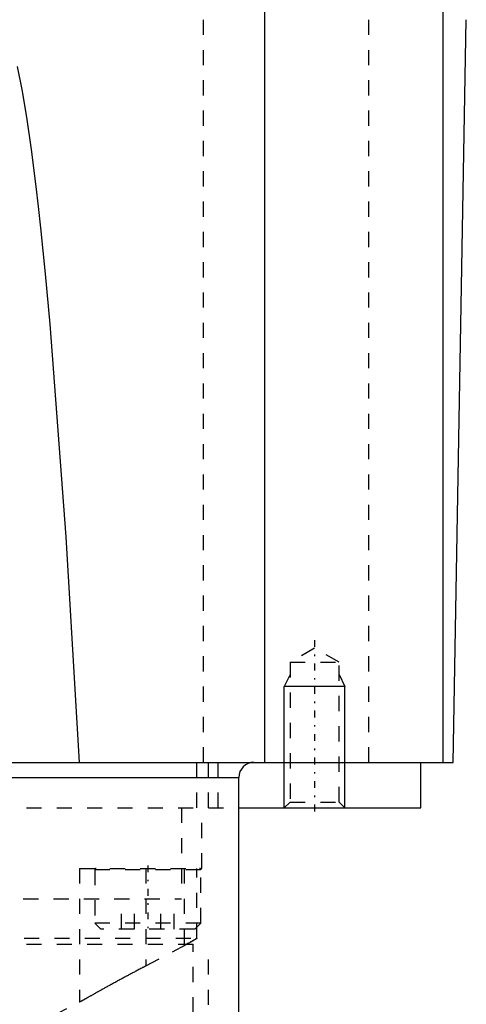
# Model space of a CAD drawing. Extents: x -70 to 72, y -1 to 596.
# Tile 10 of 13: x 29 to 58, y 187 to 252. Entities that reach past the tile are written whole.
import ezdxf

# ---------------------------------------------------------------- set-up
doc = ezdxf.new("R2010")
doc.units = 0
doc.linetypes.add('CENTER', pattern=[1.5, 0.45, -0.5, 0.05, -0.5])
doc.linetypes.add('DASHED', pattern=[2, 1, -1])
for name, color, linetype in [('AM_0', 7, 'CONTINUOUS'), ('AM_10', 7, 'CONTINUOUS'), ('AM_3', 7, 'DASHED'), ('AM_7', 7, 'CENTER')]:
    doc.layers.add(name, color=color, linetype=linetype)

msp = doc.modelspace()

# ---------------------------------------------------------------- linework, layer by layer
at = {"layer": 'AM_0', "color": 7, "linetype": 'CONTINUOUS'}
for p, q in [((56.476, 202.5), (56.476, 280.583)), ((44.725, 202.5), (44.725, 257.5)), ((57.145, 202.5), (58, 251.5)), ((16, 202.5), (57.145, 202.5)), ((55, 199.5), (55, 202.5)), ((16.007, 201.5), (43, 201.5)), ((43, 182.5), (43, 201.5)), ((43, 199.5), (55, 199.5))]:
    msp.add_line(p, q, dxfattribs=at)
msp.add_polyline3d([(28.391, 248.414, 0), (28.7, 246.892, 0), (29.008, 245.066, 0), (29.315, 242.937, 0), (29.621, 240.505, 0), (29.774, 239.176, 0), (29.927, 237.772, 0), (30.232, 234.738, 0), (30.536, 231.404, 0), (31.591, 217.389, 0), (32.483, 202.5, 0)], dxfattribs=at)
msp.add_arc((44, 201.5), 1, 90, 180, dxfattribs=at)
at = {"layer": 'AM_10', "color": 7, "linetype": 'CONTINUOUS'}
for p, q in [((46.379, 208.3), (46, 207.5)), ((49.621, 208.3), (50, 207.5)), ((50, 207.5), (46, 207.5)), ((46, 199.5), (46, 207.5)), ((50, 199.5), (50, 207.5))]:
    msp.add_line(p, q, dxfattribs=at)
at = {"layer": 'AM_3', "color": 6, "linetype": 'DASHED'}
for p, q in [((51.584, 202.5), (51.584, 373.93)), ((40.682, 202.5), (40.682, 343.659)), ((48, 210.036), (46.379, 209.1)), ((49.621, 209.1), (48, 210.036)), ((46.379, 209.1), (46.379, 199.879)), ((46.379, 209.1), (49.621, 209.1)), ((49.621, 199.879), (49.621, 209.1)), ((40.225, 199.5), (40.225, 202.5)), ((41, 199.5), (41, 202.5)), ((41.645, 199.5), (41.645, 202.5)), ((-43, 199.5), (43, 199.5)), ((39.215, 199.5), (39.215, 193.5)), ((40.559, 195.5), (40.559, 199.5)), ((46.379, 199.879), (46, 199.5)), ((46.379, 199.879), (49.621, 199.879)), ((50, 199.5), (49.621, 199.879)), ((32.5, 195.5), (32.5, 186.671)), ((32.5, 195.5), (40.559, 195.5)), ((33.5, 195.4), (33.5, 191.9)), ((40.5, 195.4), (33.5, 195.4)), ((36.871, 195.5), (36.871, 189.067)), ((39.389, 195.5), (39.389, 190.403)), ((40.238, 190.893), (40.238, 195.5)), ((40.5, 191.9), (40.5, 195.4)), ((-39.215, 193.5), (39.215, 193.5)), ((35.268, 191.5), (35.268, 193.5)), ((36.134, 191.5), (36.134, 193.5)), ((37.866, 191.5), (37.866, 193.5)), ((38.732, 191.5), (38.732, 193.5)), ((33.5, 191.9), (33.9, 191.5)), ((40.5, 191.9), (33.5, 191.9)), ((40.1, 191.5), (40.5, 191.9)), ((40.1, 191.5), (33.9, 191.5)), ((-41, 190.5), (41, 190.5)), ((16.842, 190.893), (40.238, 190.893)), ((36.871, 189.067), (39.567, 190.5)), ((40, 166), (40, 190.5)), ((41, 182.5), (41, 190.5))]:
    msp.add_line(p, q, dxfattribs=at)
for points in [[(40.238, 190.893, 0), (40.223, 190.883, 0), (40.191, 190.863, 0), (40.156, 190.841, 0), (40.138, 190.829, 0), (40.119, 190.817, 0), (40.079, 190.793, 0), (40.037, 190.768, 0), (39.993, 190.741, 0), (39.947, 190.714, 0), (39.899, 190.687, 0), (39.874, 190.672, 0), (39.849, 190.658, 0), (39.799, 190.629, 0), (39.747, 190.6, 0), (39.694, 190.57, 0), (39.64, 190.54, 0), (39.585, 190.51, 0), (39.557, 190.494, 0), (39.529, 190.479, 0), (39.473, 190.449, 0), (39.417, 190.418, 0), (39.389, 190.403, 0)], [(39.567, 190.5, 0), (39.59, 190.513, 0), (39.635, 190.537, 0), (39.68, 190.562, 0), (39.702, 190.575, 0), (39.724, 190.587, 0), (39.767, 190.611, 0), (39.809, 190.635, 0), (39.851, 190.659, 0), (39.892, 190.682, 0), (39.931, 190.705, 0), (39.951, 190.717, 0), (39.97, 190.728, 0), (40.007, 190.75, 0), (40.043, 190.771, 0), (40.078, 190.792, 0), (40.111, 190.812, 0), (40.142, 190.832, 0), (40.157, 190.841, 0), (40.172, 190.85, 0), (40.2, 190.868, 0), (40.226, 190.885, 0), (40.238, 190.893, 0)], [(36.871, 189.067, 0), (36.84, 189.051, 0), (36.779, 189.019, 0), (36.718, 188.987, 0), (36.688, 188.971, 0), (36.657, 188.955, 0), (36.597, 188.922, 0), (36.536, 188.89, 0), (36.475, 188.858, 0), (36.415, 188.826, 0), (36.354, 188.794, 0), (36.324, 188.778, 0), (36.294, 188.762, 0), (36.233, 188.73, 0), (36.173, 188.698, 0), (36.113, 188.666, 0), (36.053, 188.635, 0), (35.994, 188.603, 0), (35.964, 188.587, 0), (35.934, 188.571, 0), (35.875, 188.539, 0), (35.816, 188.508, 0), (35.786, 188.492, 0), (35.757, 188.476, 0), (35.698, 188.445, 0), (35.639, 188.413, 0), (35.61, 188.397, 0), (35.581, 188.382, 0), (35.522, 188.35, 0), (35.465, 188.319, 0), (35.407, 188.288, 0), (35.349, 188.257, 0), (35.292, 188.226, 0), (35.264, 188.211, 0), (35.235, 188.195, 0), (35.179, 188.165, 0), (35.122, 188.134, 0), (35.066, 188.104, 0), (35.011, 188.074, 0), (34.955, 188.043, 0), (34.928, 188.028, 0), (34.9, 188.013, 0), (34.845, 187.984, 0), (34.791, 187.954, 0), (34.737, 187.924, 0), (34.683, 187.895, 0), (34.63, 187.866, 0), (34.604, 187.851, 0), (34.577, 187.837, 0), (34.525, 187.808, 0), (34.473, 187.779, 0), (34.421, 187.751, 0), (34.37, 187.723, 0), (34.319, 187.695, 0), (34.294, 187.681, 0), (34.269, 187.667, 0), (34.219, 187.639, 0), (34.169, 187.612, 0), (34.12, 187.585, 0), (34.072, 187.558, 0), (34.024, 187.532, 0), (34, 187.518, 0), (33.977, 187.505, 0), (33.93, 187.479, 0), (33.884, 187.454, 0), (33.861, 187.441, 0), (33.838, 187.428, 0), (33.793, 187.403, 0), (33.748, 187.378, 0), (33.726, 187.366, 0), (33.704, 187.353, 0), (33.661, 187.329, 0), (33.618, 187.305, 0), (33.576, 187.282, 0), (33.534, 187.258, 0), (33.493, 187.235, 0), (33.473, 187.224, 0), (33.453, 187.213, 0), (33.413, 187.19, 0), (33.374, 187.168, 0), (33.336, 187.147, 0), (33.298, 187.126, 0), (33.262, 187.105, 0), (33.243, 187.095, 0), (33.225, 187.084, 0), (33.19, 187.064, 0), (33.155, 187.045, 0), (33.122, 187.026, 0), (33.089, 187.007, 0), (33.056, 186.989, 0), (33.04, 186.98, 0), (33.025, 186.971, 0), (32.994, 186.954, 0), (32.965, 186.937, 0), (32.936, 186.92, 0), (32.907, 186.904, 0), (32.88, 186.889, 0), (32.867, 186.881, 0), (32.854, 186.874, 0), (32.828, 186.859, 0), (32.804, 186.845, 0), (32.78, 186.832, 0), (32.757, 186.818, 0), (32.735, 186.806, 0), (32.725, 186.8, 0), (32.714, 186.794, 0), (32.694, 186.782, 0), (32.675, 186.771, 0), (32.666, 186.766, 0), (32.657, 186.761, 0), (32.64, 186.751, 0), (32.623, 186.742, 0), (32.615, 186.737, 0), (32.608, 186.733, 0), (32.594, 186.725, 0), (32.58, 186.717, 0), (32.568, 186.71, 0), (32.557, 186.704, 0), (32.546, 186.698, 0), (32.542, 186.695, 0), (32.537, 186.692, 0), (32.529, 186.688, 0), (32.522, 186.684, 0), (32.516, 186.68, 0), (32.51, 186.677, 0), (32.506, 186.675, 0), (32.505, 186.674, 0), (32.503, 186.673, 0), (32.501, 186.672, 0), (32.5, 186.671, 0), (32.5, 186.671, 0)]]:
    msp.add_polyline3d(points, dxfattribs=at)
for centre, radius, start, end in [((33.6, 195.4), 0.1, 90, 180), ((40.4, 195.4), 0.1, 0, 90), ((-105.055, 459.032), 305.126, 294.55476, 296.79591)]:
    msp.add_arc(centre, radius, start, end, dxfattribs=at)
at = {"layer": 'AM_7', "color": 4, "linetype": 'CENTER'}
for p, q in [((48, 210.563), (48, 198.973)), ((37, 195.7), (37, 191.3))]:
    msp.add_line(p, q, dxfattribs=at)

doc.saveas('drawing.dxf')
